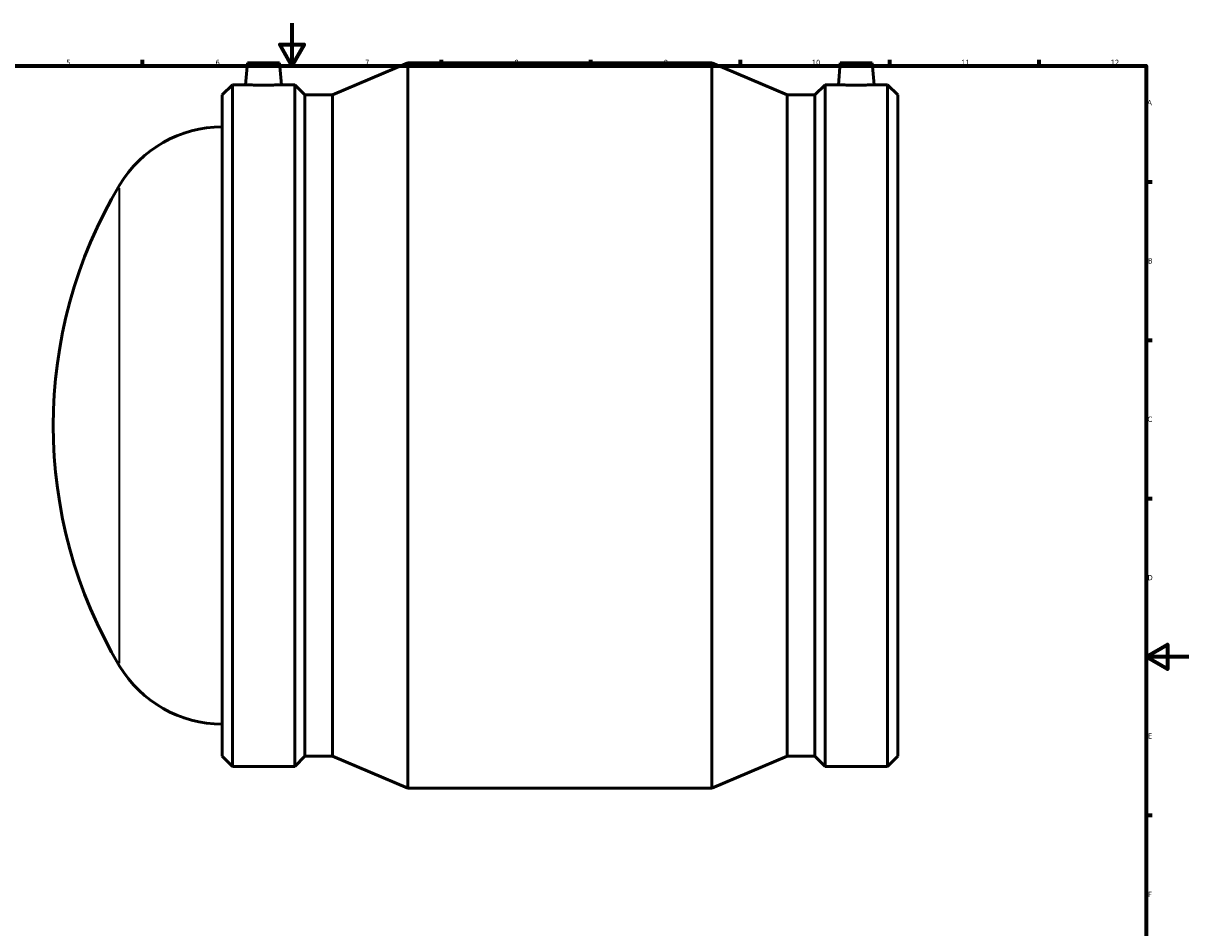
# Model space of a CAD drawing. Header units: millimetres. Extents: x -202 to 1418, y -254 to 1632.
# Tile 3 of 8: x 295 to 841, y 170 to 594. Entities that reach past the tile are written whole.
import ezdxf

# ---------------------------------------------------------------- set-up
doc = ezdxf.new("R2010")
doc.units = ezdxf.units.MM
for name, color, linetype, lineweight in [('Border (ISO)', 7, 'Continuous', 70), ('Visible (ISO)', 7, 'Continuous', 50), ('Visible Narrow (ISO)', 7, 'Continuous', 35)]:
    doc.layers.add(name, color=color, linetype=linetype, lineweight=lineweight)
doc.styles.add('Note Text (ISO)', font='tahoma.ttf')

# ---------------------------------------------------------------- blocks, each defined once
blk = doc.blocks.new('Borders Default Border')
at = {"layer": 'Border (ISO)'}
for p, q in [((350.42, 574), (350.42, 576.9)), ((490.58, 574), (490.58, 576.9)), ((560.67, 574), (560.67, 576.9)), ((630.75, 574), (630.75, 576.9)), ((700.83, 574), (700.83, 576.9)), ((770.92, 574), (770.92, 576.9)), ((821, 519.75), (823.9, 519.75)), ((821, 445.5), (823.9, 445.5)), ((821, 371.25), (823.9, 371.25)), ((821, 222.75), (823.9, 222.75))]:
    blk.add_line(p, q, dxfattribs=at)
at = {"layer": 'Border (ISO)', "flags": 128}
for points in [[(420.5, 594), (420.5, 574), (414.73, 584), (426.27, 584), (420.5, 574)], [(20, 20), (20, 574), (821, 574), (821, 20), (20, 20)], [(841, 297), (821, 297), (831, 302.77), (831, 291.23), (821, 297)]]:
    blk.add_lwpolyline(points, dxfattribs=at)
at = {"layer": 'Border (ISO)', "color": 232, "true_color": 0xca0064, "char_height": 2.5, "attachment_point": 7, "style": 'Note Text (ISO)'}
for s, insert in [('5', (314.64, 574.35)), ('6', (384.66, 574.35)), ('7', (454.77, 574.4)), ('8', (524.81, 574.34)), ('9', (594.88, 574.35)), ('10', (664.29, 574.35)), ('11', (734.37, 574.4)), ('12', (804.46, 574.4)), ('A', (821.59, 555.62)), ('B', (821.89, 481.37)), ('C', (821.73, 407.08)), ('D', (821.73, 332.88)), ('E', (821.94, 258.63)), ('F', (822, 184.38))]:
    blk.add_mtext(s, dxfattribs=dict(at, insert=insert))

msp = doc.modelspace()

# ---------------------------------------------------------------- linework, layer by layer
at = {"layer": 'Visible (ISO)'}
for p, q in [((399.661, 575.427), (398.769, 565.227)), ((399.661, 575.427), (414.661, 575.427)), ((414.661, 575.427), (415.554, 565.227)), ((439.545, 560.433), (474.851, 575.427)), ((474.851, 235.427), (474.851, 575.427)), ((474.851, 575.427), (617.411, 575.427)), ((617.411, 235.427), (617.411, 575.427)), ((652.718, 560.433), (617.411, 575.427)), ((677.601, 575.427), (676.709, 565.227)), ((692.601, 575.427), (677.601, 575.427)), ((692.601, 575.427), (693.494, 565.227)), ((387.731, 560.433), (392.525, 565.227)), ((392.525, 245.627), (392.525, 565.227)), ((392.525, 565.227), (398.769, 565.227)), ((415.554, 565.227), (421.797, 565.227)), ((421.797, 245.627), (421.797, 565.227)), ((426.591, 560.433), (421.797, 565.227)), ((665.671, 560.433), (670.465, 565.227)), ((670.465, 245.627), (670.465, 565.227)), ((670.465, 565.227), (676.709, 565.227)), ((693.494, 565.227), (699.737, 565.227)), ((699.737, 245.627), (699.737, 565.227)), ((704.531, 560.433), (699.737, 565.227)), ((387.731, 250.421), (387.731, 560.433)), ((426.591, 250.421), (426.591, 560.433)), ((426.591, 560.433), (439.545, 560.433)), ((439.545, 250.421), (439.545, 560.433)), ((652.718, 250.421), (652.718, 560.433)), ((652.718, 560.433), (665.671, 560.433)), ((665.671, 250.421), (665.671, 560.433)), ((704.531, 250.421), (704.531, 560.433)), ((387.731, 250.421), (392.525, 245.627)), ((426.591, 250.421), (421.797, 245.627)), ((426.591, 250.421), (439.545, 250.421)), ((439.545, 250.421), (474.851, 235.427)), ((652.718, 250.421), (617.411, 235.427)), ((652.718, 250.421), (665.671, 250.421)), ((665.671, 250.421), (670.465, 245.627)), ((704.531, 250.421), (699.737, 245.627)), ((392.525, 245.627), (421.797, 245.627)), ((670.465, 245.627), (699.737, 245.627)), ((474.851, 235.427), (617.411, 235.427))]:
    msp.add_line(p, q, dxfattribs=at)
for centre, radius, start, end in [((387.731, 489.427), 56, 90, 149.12071), ((528.2, 405.427), 219.669, 149.12071, 210.87929), ((387.731, 321.427), 56, 210.87929, 270)]:
    msp.add_arc(centre, radius, start, end, dxfattribs=at)
for points, knots in [([(415.554, 565.227), (415.554, 565.227), (415.344, 565.216), (414.489, 565.174), (413.844, 565.145), (412.355, 565.089), (411.411, 565.059), (409.342, 565.017), (408.217, 565.006), (406.106, 565.006), (404.98, 565.017), (402.911, 565.059), (401.967, 565.089), (400.478, 565.145), (399.834, 565.174), (398.979, 565.216), (398.769, 565.227), (398.769, 565.227)], [1.2662317, 1.2662317, 1.2662317, 1.2662317, 1.5827062, 1.5827062, 1.8991807, 1.8991807, 2.215822, 2.215822, 2.5324633, 2.5324633, 2.8491046, 2.8491046, 3.1657459, 3.1657459, 3.4822204, 3.4822204, 3.798695, 3.798695, 3.798695, 3.798695]), ([(693.494, 565.227), (693.494, 565.227), (693.284, 565.216), (692.429, 565.174), (691.784, 565.145), (690.295, 565.089), (689.351, 565.059), (687.282, 565.017), (686.157, 565.006), (685.101, 565.006), (684.046, 565.006), (682.92, 565.017), (680.851, 565.059), (679.907, 565.089), (678.418, 565.145), (677.774, 565.174), (676.919, 565.216), (676.709, 565.227), (676.709, 565.227)], [3.798695, 3.798695, 3.798695, 3.798695, 4.1151695, 4.1151695, 4.431644, 4.431644, 4.7482853, 4.7482853, 5.0649266, 5.0649266, 5.0649266, 5.3815679, 5.3815679, 5.6982092, 5.6982092, 6.0146838, 6.0146838, 6.3311583, 6.3311583, 6.3311583, 6.3311583])]:
    msp.add_open_spline(points, degree=3, knots=knots, dxfattribs=at)
at = {"layer": 'Visible Narrow (ISO)'}
msp.add_line((339.669, 294.074), (339.669, 516.78), dxfattribs=at)

# ---------------------------------------------------------------- block references
msp.add_blockref('Borders Default Border', (0, 0))

doc.saveas('drawing.dxf')
